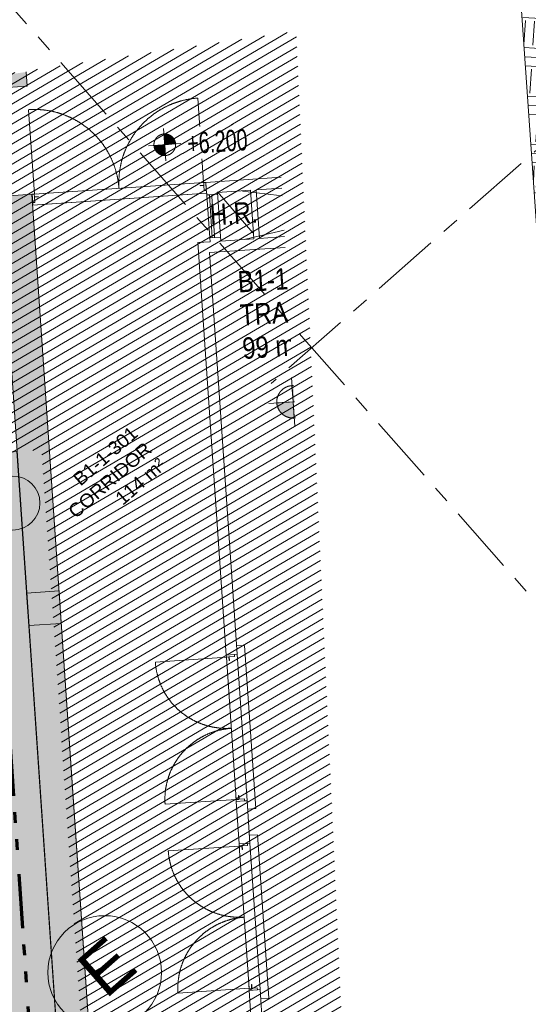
# Model space of a CAD drawing. Header units: millimetres. Extents: x 834119330 to 835277377, y 817781205 to 818243057.
# Tile 54 of 60: x 834376107 to 834385502, y 818024731 to 818042934. Entities that reach past the tile are written whole.
import ezdxf
from ezdxf.xclip import XClip

# ---------------------------------------------------------------- set-up
doc = ezdxf.new("R2010")
doc.units = ezdxf.units.MM
doc.header["$LTSCALE"] = 100
doc.header["$XCLIPFRAME"] = 0
for name, pattern in [('DASHDOT', [25.4, 12.7, -6.35, 0, -6.35]), ('Double dash', [24.5, 10, -3, 2, -3, 2, -4.5]), ('Grid Line', [22.225, 12.7, -3.175, 3.175, -3.175])]:
    doc.linetypes.add(name, pattern=pattern)
doc.layers.get('0').update_dxf_attribs({"lineweight": 0})
doc.layers.get('Defpoints').update_dxf_attribs({"lineweight": 0})
for name, color, linetype, lineweight in [('A-ANNO-NOTE', 131, 'Continuous', 5), ('A-AREA-IDEN', 2, 'Continuous', 5), ('A-DETL', 90, 'Continuous', 5), ('A-DETL-GENF', 92, 'Continuous', 5), ('A-DOOR', 6, 'Continuous', 13), ('A-DOOR-FRAM', 31, 'Continuous', 5), ('A-FLOR', 192, 'Continuous', 18), ('A-GLAZ', 151, 'Continuous', 5), ('A-WALL', 7, 'Continuous', 13), ('ATR01', 7, 'Continuous', 0), ('C-PROP-LINE', 91, 'Double dash', 70), ('DLN020__', 6, 'DASHDOT', 0), ('DLN030_1', 1, 'Continuous', 0), ('DLN040__', 3, 'Continuous', 0), ('DLN051__', 7, 'Continuous', 0), ('DLN210__', 7, 'Continuous', 0), ('DLN240__', 1, 'Continuous', 0), ('G-ANNO-DIMS', 111, 'Continuous', 5), ('HOARDING', 1, 'Continuous', 0), ('I-WALL', 7, 'Continuous', 9), ('Q-SPCQ', 91, 'Continuous', 5), ('Q-SPCQ-IDEN', 132, 'Continuous', 5), ('Rev_D', 20, 'Continuous', 0), ('S-COLS', 52, 'Continuous', 9), ('SITE BOUNDARY', 4, 'Continuous', 0), ('XREF', 1, 'Continuous', 0)]:
    doc.layers.add(name, color=color, linetype=linetype, lineweight=lineweight)
doc.styles.add('Arial Narrow', font='ARIALN.TTF', dxfattribs={"width": 0.8, "height": 1.966565})
doc.styles.add('Arial_1', font='arial.ttf', dxfattribs={"width": 0.8, "height": 196.706587})
doc.styles.get("Standard").update_dxf_attribs({"font": 'swiss.ttf'})
doc.styles.add('StyleSwis721 Lt BT1', font='swissl.ttf')
doc.dimstyles.new('INTDIM', dxfattribs={"dimtxt": 200, "dimasz": 125, "dimexe": 100, "dimexo": 150, "dimgap": 80, "dimtad": 1, "dimdec": 0, "dimzin": 11, "dimdsep": 46, "dimtxsty": 'StyleSwis721 Lt BT1', "dimblk1": '_Open3011', "dimblk2": '_Open3011', "dimsah": 1, "dimcen": -125, "dimclrd": 256, "dimclre": 256, "dimclrt": 2, "dimaunit": 1, "dimadec": 5, "dimazin": 0, "dimtfac": 1, "dimtdec": 0, "dimtofl": 0, "dimtmove": 2, "dimatfit": 3, "dimldrblk": '_Open3011', "dimfxl": 1, "dimtolj": 1, "dimtzin": 0, "dimlwd": -1, "dimlwe": -1, "dimarcsym": 0})

# ---------------------------------------------------------------- blocks, each defined once
blk = doc.blocks.new('A$C7BBB7913')
at = {"layer": 'HOARDING', "color": 0}
blk.add_circle((267.723, 6.646), 0.5, dxfattribs=at)
blk = doc.blocks.new('Part Plan')
at = {"layer": 'A-WALL', "linetype": 'Continuous'}
h = blk.add_hatch(dxfattribs=at)
h.set_pattern_fill('DGN_EARTH1', color=1, scale=60, angle=3.6498, style=0, pattern_type=2)
h.set_pattern_definition([(45, (-23285.7, 70990.82), (7e-06, 538.8154), [381, -381]), (45, (-23386.74, 71091.85), (7e-06, 538.8154), [381, -381]), (45, (-23487.77, 71192.88), (7e-06, 538.8154), [381, -381]), (135, (-23487.77, 71260.23), (-538.8154, 7e-06), [381, -381]), (135, (-23386.74, 71361.25), (-538.8154, 7e-06), [381, -381]), (135, (-23285.7, 71462.3), (-538.8154, 7e-06), [381, -381])])
edge = h.paths.add_edge_path()
edge.add_line((54592, -9044), (48209, -9044))
edge.add_arc((97338, -5268), 49274, 184.3952, 225.0653)
edge.add_line((62535, -40149), (54050, -51267))
edge.add_line((54050, -51267), (36682, -51267))
edge.add_line((36682, -51267), (36682, -54267))
edge.add_line((36682, -54267), (55535, -54267))
edge.add_line((55535, -54267), (68547, -37218))
edge.add_arc((98253, -4962), 43851, 185.3414, 227.357, ccw=False)
blk = doc.blocks.new('ARC_DOOR_M50_DOUBLE_METAL - 2500x3500mm-33554713-0291')
at = {"layer": 'A-DOOR'}
for p, q in [((-1317, -100), (-1273, -100)), ((-1317, -100), (-1317, -1415.5)), ((1317, -100), (1273, -100)), ((1317, -100), (1317, -1415.5))]:
    blk.add_line(p, q, dxfattribs=at)
for centre, start, end in [((-1317, -100), 270, 0), ((1317, -100), 180, 270)]:
    blk.add_arc(centre, 1315.5, start, end, dxfattribs=at)
at = {"layer": 'A-DOOR-FRAM'}
for p, q in [((-1357, 52), (-1320, 52)), ((-1357, -100), (-1357, 52)), ((-1320, 52), (-1320, -46)), ((1320, 52), (1357, 52)), ((1320, -46), (1320, 52)), ((1357, 52), (1357, -100)), ((-1320, -100), (-1357, -100)), ((-1320, -46), (-1250, -46)), ((-1320, -53), (-1320, -100)), ((-1250, -53), (-1320, -53)), ((-1250, -46), (-1250, -53)), ((1250, -46), (1320, -46)), ((1250, -53), (1250, -46)), ((1320, -53), (1250, -53)), ((1320, -100), (1320, -53)), ((1357, -100), (1320, -100))]:
    blk.add_line(p, q, dxfattribs=at)
blk = doc.blocks.new('ARC_DOOR_M50_DOUBLE_METAL - 3000x3500mm-33554695-0291')
at = {"layer": 'A-DOOR'}
for p, q in [((-1567, -100), (-1523, -100)), ((-1567, -100), (-1567, -1665.5)), ((1567, -100), (1523, -100)), ((1567, -100), (1567, -1665.5))]:
    blk.add_line(p, q, dxfattribs=at)
for centre, start, end in [((-1567, -100), 270, 0), ((1567, -100), 180, 270)]:
    blk.add_arc(centre, 1565.5, start, end, dxfattribs=at)
at = {"layer": 'A-DOOR-FRAM'}
for p, q in [((-1607, 52), (-1570, 52)), ((-1607, -100), (-1607, 52)), ((-1570, 52), (-1570, -46)), ((1570, 52), (1607, 52)), ((1570, -46), (1570, 52)), ((1607, 52), (1607, -100)), ((-1570, -100), (-1607, -100)), ((-1570, -46), (-1500, -46)), ((-1570, -53), (-1570, -100)), ((-1500, -53), (-1570, -53)), ((-1500, -46), (-1500, -53)), ((1500, -46), (1570, -46)), ((1500, -53), (1500, -46)), ((1570, -53), (1500, -53)), ((1570, -100), (1570, -53)), ((1607, -100), (1570, -100))]:
    blk.add_line(p, q, dxfattribs=at)
blk = doc.blocks.new('ARC_TFP_FS_HR Cabinet_Side open - FS_HR_SIDE-7615963-0291')
at = {"layer": 'A-DETL-GENF'}
blk.add_line((-300, 800), (300, 0), dxfattribs=at)
blk = doc.blocks.new('ARC_WIN_HR - 800-28445713-0291')
at = {"layer": 'A-GLAZ', "lineweight": 18}
for p, q in [((-400, -12), (-360, -12)), ((-360, -56), (-400, -56)), ((-395, -56), (395, -56)), ((-395, -100), (-395, -56)), ((395, -100), (-395, -100)), ((-360, -12), (-360, -56)), ((360, -56), (360, -12)), ((360, -12), (400, -12)), ((400, -56), (360, -56)), ((395, -56), (395, -100))]:
    blk.add_line(p, q, dxfattribs=at)
at = {"layer": 'A-GLAZ'}
blk.add_line((360, -12), (-360, -12), dxfattribs=at)
blk = doc.blocks.new('ARC_Fake spot Elevation_0001 - ARC_Fake spot Elevation_0001-36040341-0291')
at = {"layer": 'A-ANNO-NOTE'}
h = blk.add_hatch(color=256, dxfattribs=at)
edge = h.paths.add_edge_path(flags=0)
edge.add_line((0, 0), (0, 1))
edge.add_arc((0, 0), 1, 0, 90, ccw=False)
edge.add_line((1, 0), (0, 0))
h = blk.add_hatch(color=256, dxfattribs=at)
edge = h.paths.add_edge_path(flags=0)
edge.add_line((0, 0), (0, -1))
edge.add_arc((0, 0), 1, 180, 270, ccw=False)
edge.add_line((-1, 0), (0, 0))
for p, q in [((0, -1.5), (0, 1.5)), ((0, 1), (0, 0)), ((-1.5, 0), (1.5, 0)), ((0, 0), (-1, 0)), ((0, -1), (0, 0)), ((0, 0), (1, 0))]:
    blk.add_line(p, q, dxfattribs=at)
blk.add_circle((0, 0), 1, dxfattribs=at)
for start, end in [(360, 90), (180, 270)]:
    blk.add_arc((0, 0), 1, start, end, dxfattribs=at)
at = {"layer": 'A-ANNO-NOTE', "insert": (2.084, 0.951), "char_height": 1.9666, "width": 6.648, "attachment_point": 1, "line_spacing_factor": 0.968573, "style": 'Arial Narrow', "bg_fill": 3, "box_fill_scale": 1.25, "bg_fill_color": 0, "bg_fill_transparency": 0}
blk.add_mtext('+6.200', dxfattribs=at)
blk = doc.blocks.new('Spot Elevations - Spot Elevation - Target Filled-23738-0291')
at = {"layer": 'G-ANNO-DIMS'}
h = blk.add_hatch(color=256, dxfattribs=at)
edge = h.paths.add_edge_path(flags=0)
edge.add_arc((-2.25, 2.25), 1.5, 0, 90, ccw=False)
edge.add_line((-0.75, 2.25), (-2.25, 2.25))
edge.add_line((-2.25, 2.25), (-2.25, 3.75))
h = blk.add_hatch(color=256, dxfattribs=at)
edge = h.paths.add_edge_path(flags=0)
edge.add_arc((-2.25, 2.25), 1.5, 180, 270, ccw=False)
edge.add_line((-3.75, 2.25), (-2.25, 2.25))
edge.add_line((-2.25, 2.25), (-2.25, 0.75))
for p, q in [((-2.25, 0), (-2.25, 4.5)), ((-2.25, 3.75), (-2.25, 2.25)), ((-4.5, 2.25), (0, 2.25)), ((-2.25, 2.25), (-3.75, 2.25)), ((-2.25, 0.75), (-2.25, 2.25)), ((-2.25, 2.25), (-0.75, 2.25))]:
    blk.add_line(p, q, dxfattribs=at)
blk.add_circle((-2.25, 2.25), 1.5, dxfattribs=at)
for start, end in [(360, 90), (180, 270)]:
    blk.add_arc((-2.25, 2.25), 1.5, start, end, dxfattribs=at)
blk = doc.blocks.new('GFDFJ')
at = {"linetype": 'ByBlock'}
h = blk.add_hatch(color=8, dxfattribs=at)
h.dxf.hatch_style = 1
h.paths.add_polyline_path([(1100, 120656), (1100, 55263), (500, 55246), (500, 120639), (500, 120656)])
at = {"layer": 'S-COLS', "lineweight": 5}
blk.add_hatch(color=250, dxfattribs=at).paths.add_polyline_path([(1150, 122656), (1150, 123356), (450, 123356), (450, 122656)], flags=0)
at = {"linetype": 'ByBlock', "elevation": 0}
blk.add_lwpolyline([(1100, 120656), (1100, 55263), (500, 55246), (500, 120639), (500, 120656), (1100, 120656)], dxfattribs=at)
at = {"layer": 'A-DETL'}
for p, q in [((4983, 120446), (9900, 119556)), ((4983, 119556), (9900, 120356))]:
    blk.add_line(p, q, dxfattribs=at)
at = {"layer": 'A-FLOR'}
for p, q in [((4283, 120656), (1143, 120656)), ((1106, 120456), (4320, 120456)), ((4450, 112069), (4300, 112069)), ((4450, 109043), (4450, 112069)), ((4300, 111913), (4300, 109199)), ((4300, 109043), (4450, 109043)), ((4450, 108559), (4300, 108559)), ((4450, 105533), (4450, 108559)), ((4300, 108413), (4300, 105699)), ((4300, 105533), (4450, 105533))]:
    blk.add_line(p, q, dxfattribs=at)
at = {"layer": 'A-WALL', "color": 7}
for p, q in [((1100, 120656, 0), (500, 120656, 0)), ((500, 97339, 0), (500, 120639, 0)), ((1100, 97356, 0), (1100, 120656, 0))]:
    blk.add_line(p, q, dxfattribs=at)
at = {"layer": 'C-PROP-LINE'}
blk.add_line((0, 125685, 0), (0, 92348, 0), dxfattribs=at)
at = {"layer": 'I-WALL'}
for p, q in [((1106, 120656), (1100, 120656)), ((1100, 120656), (1100, 120456)), ((1106, 120456), (1106, 120656)), ((1143, 120656), (4283, 120656)), ((11478, 120656), (4320, 120656)), ((4320, 120656), (4320, 120456)), ((4326, 120456), (1100, 120456)), ((4326, 120456), (4326, 120421)), ((4326, 120426), (4526, 120426)), ((4526, 120456), (5137, 120456)), ((4526, 120456), (4526, 119556)), ((5137, 120456), (5137, 119556)), ((5237, 120456), (9900, 120456)), ((5237, 119556), (5237, 120456)), ((4326, 119631), (4326, 119556)), ((4526, 119626), (4326, 119626)), ((4326, 119556), (4100, 119556)), ((4100, 119556), (4100, 111913)), ((5137, 119556), (4526, 119556)), ((9900, 119556), (5237, 119556)), ((4300, 111913), (4300, 119356)), ((4300, 119356), (9900, 119356)), ((4100, 109236), (4100, 111876)), ((4252, 111913), (4300, 111913)), ((4100, 109199), (4100, 108413)), ((4300, 109199), (4252, 109199)), ((4300, 108413), (4300, 109199)), ((4100, 105736), (4100, 108376)), ((4252, 108413), (4300, 108413)), ((4100, 105699), (4100, 104913)), ((4300, 105699), (4252, 105699)), ((4300, 104913), (4300, 105699))]:
    blk.add_line(p, q, dxfattribs=at)
at = {"layer": 'S-COLS', "color": 7}
for p, q in [((1150, 122656, 0), (1150, 123356, 0)), ((450, 122656, 0), (1150, 122656, 0)), ((500, 113306, 0), (500, 112706, 0)), ((1100, 113306, 0), (500, 113306, 0)), ((1100, 112706, 0), (1100, 113306, 0)), ((500, 112706, 0), (1100, 112706, 0))]:
    blk.add_line(p, q, dxfattribs=at)
at = {"layer": 'A-DOOR'}
for name, p, rotation in [('ARC_DOOR_M50_DOUBLE_METAL - 3000x3500mm-33554695-0291', (2713, 120556), 180), ('ARC_DOOR_M50_DOUBLE_METAL - 2500x3500mm-33554713-0291', (4200, 110556), 270), ('ARC_DOOR_M50_DOUBLE_METAL - 2500x3500mm-33554713-0291', (4200, 107056), 270)]:
    blk.add_blockref(name, p, dxfattribs=dict(at, rotation=rotation))
at = {"layer": 'A-GLAZ', "rotation": 270}
blk.add_blockref('ARC_WIN_HR - 800-28445713-0291', (4426, 120026), dxfattribs=at)
at = {"layer": 'G-ANNO-DIMS', "xscale": 200.0000000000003, "yscale": 200.0000000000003, "zscale": 200.0000000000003}
blk.add_blockref('Spot Elevations - Spot Elevation - Target Filled-23738-0291', (6101, 116049), dxfattribs=at)
at = {"layer": 'Q-SPCQ'}
blk.add_blockref('ARC_TFP_FS_HR Cabinet_Side open - FS_HR_SIDE-7615963-0291', (4826, 119666), dxfattribs=at)
at = {"layer": 'A-AREA-IDEN', "insert": (4785, 118976), "char_height": 393.41, "width": 5529.6, "attachment_point": 1, "line_spacing_factor": 0.938532, "style": 'Arial_1'}
blk.add_mtext('B1-1-700\\PTRANSFORMER RM. 1\\P99 m²', dxfattribs=at)
at = {"layer": 'DLN040__', "color": 0, "insert": (3245, 115454, 0), "char_height": 250, "width": 3559.47, "attachment_point": 9, "rotation": 37.4315, "line_spacing_factor": 0.938532}
blk.add_mtext('B1-1-301\\PCORRIDOR\\P114 m²', dxfattribs=at)
at = {"layer": 'Q-SPCQ-IDEN', "insert": (4795, 120245), "char_height": 393.4, "width": 1036.8, "attachment_point": 2, "line_spacing_factor": 0.938532, "style": 'Arial_1'}
blk.add_mtext('H.R.', dxfattribs=at)
at = {"layer": 'A-ANNO-NOTE', "xscale": 200.0000000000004, "yscale": 200.0000000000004, "zscale": 200.0000000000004}
blk.add_blockref('ARC_Fake spot Elevation_0001 - ARC_Fake spot Elevation_0001-36040341-0291', (3612, 121403), dxfattribs=at)
blk = doc.blocks.new('_Open301')
at = {"layer": 'Rev_D', "linetype": 'ByBlock'}
blk.add_line((0, 0), (-1, 0), dxfattribs=at)
blk = doc.blocks.new('_Open3011')
at = {"layer": 'ATR01', "linetype": 'ByBlock'}
blk.add_line((0, 0), (-1, 0), dxfattribs=at)
at = {"layer": 'ATR01', "linetype": 'ByBlock', "yscale": 1.119319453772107, "zscale": 0.008}
blk.add_blockref('_Open301', (0, 0), dxfattribs=at)
blk = doc.blocks.new('*D2169')
at = {"layer": 'Defpoints', "color": 0, "transparency": 16777216}
for p in [(28109, -21840), (30672, -21840), (30672, -29640)]:
    blk.add_point(p, dxfattribs=at)
at = {"layer": 'DLN030_1', "transparency": 16777216}
for p, q in [((30522, -21840), (28009, -21840)), ((28109, -29440), (28109, -22040)), ((30522, -29640), (28009, -29640))]:
    blk.add_line(p, q, dxfattribs=at)
at = {"layer": 'DLN030_1', "transparency": 16777216, "xscale": 200, "yscale": 200, "zscale": 200}
for p, rotation in [((28109, -21840), 90), ((28109, -29640), 270)]:
    blk.add_blockref('_Open3011', p, dxfattribs=dict(at, rotation=rotation))
at = {"layer": 'DLN030_1', "color": 2, "transparency": 16777216, "insert": (27629, -24975), "char_height": 400, "attachment_point": 5, "rotation": 270, "style": 'StyleSwis721 Lt BT1'}
blk.add_mtext('\\A1;7800', dxfattribs=at)
blk = doc.blocks.new('*D2105')
at = {"layer": 'Defpoints', "color": 0, "linetype": 'ByBlock', "transparency": 16777216}
for p in [(834398627, 818051940), (834392916, 818046969, 0), (834391220, 818046853, 0), (834368106, 818025080)]:
    blk.add_point(p, dxfattribs=at)
at = {"layer": 'DLN240__', "linetype": 'ByBlock', "transparency": 16777216}
blk.add_arc((834392983, 818046973), 740, 191.6497, 213.5984, dxfattribs=at)
for points in [[(834392242, 818046822), (834392275, 818046826), (834392245, 818046923)], [(834392380, 818046574), (834392354, 818046554), (834392428, 818046484)]]:
    blk.add_solid(points, dxfattribs=at)
at = {"layer": 'DLN240__', "color": 2, "linetype": 'ByBlock', "transparency": 16777216, "insert": (834392060, 818046659), "char_height": 200, "attachment_point": 5, "rotation": 108.8185, "style": 'StyleSwis721 Lt BT1', "bg_fill": 3, "box_fill_scale": 1.1, "bg_fill_color": 256, "bg_fill_true_color": 13158600, "bg_fill_transparency": 0}
blk.add_mtext('\\A1;37°', dxfattribs=at)
at = {"layer": 'Defpoints', "color": 0, "linetype": 'ByBlock', "transparency": 16777216}
blk.add_point((834392335, 818046616), dxfattribs=at)
blk = doc.blocks.new('Grid Line')
at = {"layer": 'DLN020__', "linetype": 'Continuous'}
blk.add_circle((31722.2, -29640.4), 1050, dxfattribs=at)
at = {"layer": 'DLN051__', "insert": (31399.1, -29131.9), "char_height": 900, "width": 1139.353, "attachment_point": 1}
blk.add_mtext('\\fSwis721 BT|b0|i0|c0|p0;\\C256;E ', dxfattribs=at)
at = {"layer": 'DLN030_1'}
dim = blk.add_linear_dim(base=(28109.5, -21840.4), p1=(30672.2, -29640.4), p2=(30672.2, -21840.4), angle=90, dimstyle='INTDIM', override={"dimtxt": 400, "dimasz": 200, "dimpost": '<>', "dimtfac": 0.444444}, dxfattribs=at)
dim.commit()
dim.dimension.update_dxf_attribs({"geometry": '*D2169', "text_midpoint": (27629.5, -24974.8), "dimtype": 128, "text_rotation": 270})

msp = doc.modelspace()

# ---------------------------------------------------------------- hatches: boundary and pattern name
at = {"layer": 'A-WALL', "linetype": 'ByBlock'}
h = msp.add_hatch(dxfattribs=at)
h.set_pattern_fill('EARTH', color=1, scale=70, angle=45)
h.set_pattern_definition([(86.3502, (834259067.97, 817913852.15), (-415.3025, 471.8944), [444.5, -444.5]), (86.3502, (834258901.62, 817913862.76), (-415.3025, 471.8944), [444.5, -444.5]), (86.3502, (834258735.27, 817913873.37), (-415.3025, 471.8944), [444.5, -444.5]), (176.3502, (834258683.36, 817913932.35), (-471.8944, -415.3025), [444.5, -444.5]), (176.3502, (834258693.97, 817914098.7), (-471.8944, -415.3025), [444.5, -444.5]), (176.3502, (834258704.6, 817914265.05), (-471.8944, -415.3025), [444.5, -444.5])])
edge = h.paths.add_edge_path()
edge.add_line((834340573.9, 818045816.1), (834336024.8, 818041812.5))
edge.add_arc((834369885.6, 818077441.2), 49152.4, 226.4573, 266.43381)
edge.add_line((834366828.2, 818028384), (834367803.6, 818014432.8))
edge.add_line((834367803.6, 818014432.8), (834358038.5, 818005838.6))
edge.add_line((834358038.5, 818005838.6), (834354765.1, 818002958.1))
edge.add_line((834354765.1, 818002958.1), (834360515.3, 817996424.3))
edge.add_line((834360515.3, 817996424.3), (834377661.1, 818011513.8))
edge.add_line((834377661.1, 818011513.8), (834376055.4, 818034955.1))
edge.add_arc((834369649.8, 818077415.9), 42941.2, 227.38201, 278.57894, ccw=False)

# ---------------------------------------------------------------- block references
at = {"color": 8, "linetype": 'ByBlock'}
ref = msp.add_blockref('Part Plan', (834324890.8, 818036649.4, 0), dxfattribs=dict(at, rotation=41.3498412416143))
XClip(ref).set_block_clipping_path([(34845.3779900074, -3791.2637131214), (51649.7182035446, -3791.2637132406), (54313.2221343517, -16175.9419064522), (34845.3779900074, -16175.9419065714)])
at = {"layer": 'Defpoints', "xscale": 999.9999999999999, "yscale": 999.9999999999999, "zscale": 999.9999999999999, "rotation": 359.9996445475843}
msp.add_blockref('A$C7BBB7913', (834108256.5, 818027353.4, 0), dxfattribs=at)

# ---------------------------------------------------------------- next in the draw order: block references
at = {"layer": 'XREF'}
ref = msp.add_blockref('GFDFJ', (834383479.8, 817919256.6, 0), dxfattribs=dict(at, rotation=3.918723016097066))
XClip(ref).set_block_clipping_path([(5485.2871387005, 92439.0911762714), (5734.8095794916, 123267.2635626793), (-2738.982164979, 122624.1580972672), (-16369.5680283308, 125518.488471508), (-29756.8661227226, 134340.3785476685), (-32895.8137737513, 137192.1962072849), (-39207.4881345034, 133495.6045802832), (-38879.1816080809, 130880.8986371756), (-26117.7251902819, 119750.611079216), (-11436.3051451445, 114233.6986478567), (-1047.9157642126, 113228.8738565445), (-1506.6967458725, 92323.6383593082)])

# ---------------------------------------------------------------- next in the draw order: hatches: boundary and pattern name
at = {"layer": 'DLN210__', "linetype": 'Continuous', "ltscale": 0.2}
h = msp.add_hatch(dxfattribs=at)
h.set_pattern_fill('DGN_ANSI31', color=8, scale=50, style=0, pattern_type=2)
h.set_pattern_definition([(210.400428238, (863011267.5, 1206484926.75), (80.333883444, -136.92344456), [])])
h.paths.add_polyline_path([(834369066.4, 818039600.7), (834370147.2, 818039509.3), (834371593.4, 818039457.5), (834372535.9, 818039449.6), (834374730.8, 818039362.6), (834375764.4, 818039499.8), (834375537.4, 818041887), (834381212.9, 818042723.8), (834382634.8, 818011854.5), (834380880.7, 818011734.3), (834380757.4, 818011442.1), (834380634.1, 818011149.9), (834380655.9, 818011718.9), (834378117.1, 818011545), (834376516.4, 818034911.3), (834376436.5, 818034981.2), (834372603.4, 818034607.2), (834369410, 818034561), (834369058.2, 818039594.6)])

# ---------------------------------------------------------------- next in the draw order: linework, layer by layer
at = {"layer": 'DLN020__', "linetype": 'Grid Line'}
for p, q in [((834397050.4, 818050552.9, 0), (834380752, 818036209.1, 0)), ((834373927.6, 818045477.1, 0), (834390253.1, 818026927, 0))]:
    msp.add_line(p, q, dxfattribs=at)

# ---------------------------------------------------------------- next in the draw order: block references
at = {"layer": 'SITE BOUNDARY', "color": 1, "rotation": 41.35019583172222}
msp.add_blockref('Grid Line', (834334280.8, 818026612.6, 0), dxfattribs=at)

# ---------------------------------------------------------------- next in the draw order: dimensions: what is measured, and where the dimension line sits
at = {"layer": 'DLN240__', "linetype": 'ByBlock'}
dim = msp.add_angular_dim_2l(base=(834392335.1, 818046616.1), line1=((834392915.6, 818046968.6, 0), (834391219.5, 818046853, 0)), line2=((834368105.9, 818025079.6, 0), (834398626.8, 818051940.3, 0)), dimstyle='INTDIM', override={"dimasz": 100, "dimexo": 100, "dimadec": 0, "dimtofl": 1, "dimfxl": 100, "dimfxlon": 1, "dimtfill": 1, "dimarcsym": 2}, dxfattribs=at)
dim.commit()
dim.dimension.update_dxf_attribs({"geometry": '*D2105', "text_midpoint": (834392060.5, 818046658.8, 0), "dimtype": 162})

# ---------------------------------------------------------------- next in the draw order: hatches: boundary and pattern name
at = {"layer": 'A-WALL', "linetype": 'ByBlock'}
h = msp.add_hatch(dxfattribs=at)
h.set_pattern_fill('EARTH', color=1, scale=70, angle=45)
h.set_pattern_definition([(86.3502, (834318555.22, 818029367.07), (-415.3025, 471.8944), [444.5, -444.5]), (86.3502, (834318388.87, 818029377.7), (-415.3025, 471.8944), [444.5, -444.5]), (86.3502, (834318222.53, 818029388.3), (-415.3025, 471.8944), [444.5, -444.5]), (176.3502, (834318170.6, 818029447.28), (-471.8944, -415.3025), [444.5, -444.5]), (176.3502, (834318181.22, 818029613.63), (-471.8944, -415.3025), [444.5, -444.5]), (176.3502, (834318191.83, 818029779.98), (-471.8944, -415.3025), [444.5, -444.5])])
edge = h.paths.add_edge_path()
edge.add_arc((834396796.8, 818099012), 48515, 255.62526, 267.19437, ccw=False)
edge.add_line((834384752.4, 818052015.9), (834386029.5, 818033746.7))
edge.add_line((834386029.5, 818033746.7), (834389243.6, 818030094.7))
edge.add_line((834389243.6, 818030094.7), (834395469.4, 818035574))
edge.add_line((834395469.4, 818035574), (834394422.1, 818050555.2))
edge = h.paths.add_edge_path(flags=16)
edge.add_arc((834396796.8, 818099012), 49265, 256.82997, 266.41936, ccw=False)
edge.add_line((834385572.2, 818051042.8), (834386760, 818034051.9))
edge.add_line((834386760, 818034051.9), (834389311.1, 818031153.2))
edge.add_line((834389311.1, 818031153.2), (834394695.4, 818035891.8))
edge.add_line((834394695.4, 818035891.8), (834393720.1, 818049843.2))

# ---------------------------------------------------------------- next in the draw order: linework, layer by layer
at = {"layer": 'Defpoints', "color": 8, "linetype": 'ByBlock', "elevation": 0}
for points in [[(834394422.1, 818050555.2, -0.0505227), (834384752.4, 818052015.9), (834386029.5, 818033746.7), (834389243.6, 818030094.7), (834395469.4, 818035574)], [(834340573.9, 818045816.1), (834336024.8, 818041812.5, 0.1762213), (834366828.2, 818028384), (834367803.6, 818014432.8), (834358038.5, 818005838.6), (834354765.1, 818002958.1), (834360515.3, 817996424.3), (834377661.1, 818011513.8), (834376055.4, 818034955.1, -0.2271803)]]:
    msp.add_lwpolyline(points, format="xyb", close=True, dxfattribs=at)

doc.saveas('drawing.dxf')
